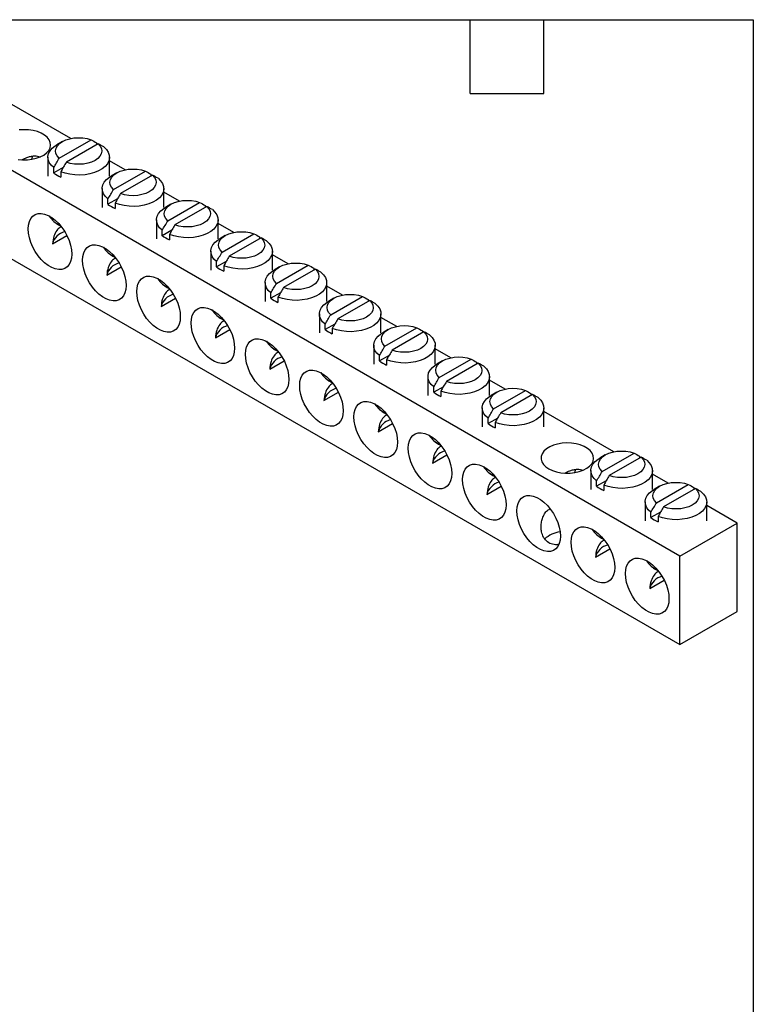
# Model space of a CAD drawing. Header units: inches. Extents: x 0.2 to 10.8, y 0.2 to 8.2.
# Tile 4 of 4: x 7.8 to 10.8, y 4.2 to 8.2. Entities that reach past the tile are written whole.
import ezdxf

# ---------------------------------------------------------------- set-up
doc = ezdxf.new("R2010")
doc.units = ezdxf.units.IN
doc.header["$MEASUREMENT"] = 0
doc.layers.add('TEXT', color=140, linetype='Continuous', lineweight=25)

msp = doc.modelspace()

# ---------------------------------------------------------------- linework, layer by layer
for p, q in [((10.4517, 6.0705), (7.0999, 8.0055)), ((7.9789, 7.7675), (7.6946, 7.9316)), ((7.9314, 7.6876), (8.0608, 7.7622)), ((7.9443, 7.7548), (7.9222, 7.742)), ((8.0897, 7.7455), (7.9604, 7.6708)), ((8.0833, 7.7497), (8.0833, 7.7418)), ((7.8856, 7.691), (7.8856, 7.6145)), ((8.1356, 7.6145), (8.1356, 7.691)), ((7.0999, 7.6464), (10.4517, 5.7114)), ((7.9481, 7.6499), (7.9089, 7.6272)), ((7.9089, 7.6272), (7.9089, 7.6491)), ((8.1994, 7.6402), (8.1356, 7.677)), ((7.9379, 7.6323), (7.9379, 7.6105)), ((8.1647, 7.6275), (8.1426, 7.6148)), ((8.1519, 7.5603), (8.2812, 7.635)), ((8.3102, 7.6182), (8.1809, 7.5435)), ((8.3037, 7.6224), (8.3037, 7.6145)), ((8.106, 7.5637), (8.106, 7.4872)), ((8.356, 7.4872), (8.356, 7.5637)), ((8.1686, 7.5226), (8.1294, 7.4999)), ((8.1294, 7.4999), (8.1294, 7.5218)), ((8.4198, 7.5129), (8.356, 7.5497)), ((8.1583, 7.505), (8.1583, 7.4832)), ((8.3852, 7.5002), (8.3631, 7.4875)), ((8.3723, 7.433), (8.5017, 7.5077)), ((8.5307, 7.4909), (8.4013, 7.4163)), ((8.5242, 7.4952), (8.5242, 7.4872)), ((8.3265, 7.4365), (8.3265, 7.3599)), ((8.5765, 7.3599), (8.5765, 7.4365)), ((8.6403, 7.3856), (8.5765, 7.4224)), ((7.9042, 7.3397), (7.9625, 7.3734)), ((8.3891, 7.3953), (8.3498, 7.3726)), ((8.3498, 7.3726), (8.3498, 7.3945)), ((8.3788, 7.3777), (8.3788, 7.3559)), ((8.6057, 7.3729), (8.5836, 7.3602)), ((8.5928, 7.3057), (8.7222, 7.3804)), ((8.7512, 7.3637), (8.6218, 7.289)), ((8.7447, 7.3679), (8.7447, 7.3599)), ((8.547, 7.3092), (8.547, 7.2326)), ((8.797, 7.2326), (8.797, 7.3092)), ((8.8608, 7.2583), (8.797, 7.2952)), ((8.1247, 7.2124), (8.183, 7.2461)), ((8.6096, 7.268), (8.5703, 7.2454)), ((8.5703, 7.2454), (8.5703, 7.2672)), ((8.5993, 7.2505), (8.5993, 7.2286)), ((8.8262, 7.2457), (8.8041, 7.2329)), ((8.8133, 7.1784), (8.9427, 7.2531)), ((8.9652, 7.2406), (8.9652, 7.2326)), ((8.9717, 7.2364), (8.8423, 7.1617)), ((8.7675, 7.1819), (8.7675, 7.1053)), ((9.0175, 7.1053), (9.0175, 7.1819)), ((9.0813, 7.1311), (9.0175, 7.1679)), ((8.8301, 7.1407), (8.7908, 7.1181)), ((8.7908, 7.1181), (8.7908, 7.1399)), ((8.8198, 7.1232), (8.8198, 7.1013)), ((9.0338, 7.0511), (9.1632, 7.1258)), ((8.3451, 7.0851), (8.4035, 7.1188)), ((9.0467, 7.1184), (9.0246, 7.1056)), ((9.1922, 7.1091), (9.0628, 7.0344)), ((9.1857, 7.1133), (9.1857, 7.1054)), ((8.988, 7.0546), (8.988, 6.9781)), ((9.238, 6.9781), (9.238, 7.0546)), ((9.3018, 7.0038), (9.238, 7.0406)), ((9.0505, 7.0135), (9.0113, 6.9908)), ((9.0113, 6.9908), (9.0113, 7.0126)), ((8.5656, 6.9579), (8.624, 6.9916)), ((9.0403, 6.9959), (9.0403, 6.9741)), ((9.2672, 6.9911), (9.2451, 6.9783)), ((9.2543, 6.9239), (9.3837, 6.9986)), ((9.4126, 6.9818), (9.2833, 6.9071)), ((9.4062, 6.986), (9.4062, 6.9781)), ((9.2085, 6.9273), (9.2085, 6.8508)), ((9.4585, 6.8508), (9.4585, 6.9273)), ((9.271, 6.8862), (9.2318, 6.8635)), ((9.2318, 6.8635), (9.2318, 6.8854)), ((9.5223, 6.8765), (9.4585, 6.9133)), ((8.7861, 6.8306), (8.8445, 6.8643)), ((9.2608, 6.8686), (9.2608, 6.8468)), ((9.4876, 6.8638), (9.4655, 6.8511)), ((9.4748, 6.7966), (9.6041, 6.8713)), ((9.6331, 6.8545), (9.5038, 6.7798)), ((9.6266, 6.8587), (9.6266, 6.8508)), ((9.4289, 6.8), (9.4289, 6.7235)), ((9.6789, 6.7235), (9.6789, 6.8)), ((9.7427, 6.7492), (9.6789, 6.786)), ((9.0066, 6.7033), (9.065, 6.737)), ((9.4915, 6.7589), (9.4523, 6.7362)), ((9.4523, 6.7362), (9.4523, 6.7581)), ((9.4813, 6.7413), (9.4813, 6.7195)), ((9.7081, 6.7365), (9.686, 6.7238)), ((9.6952, 6.6693), (9.8246, 6.744)), ((9.8536, 6.7272), (9.7242, 6.6526)), ((9.8471, 6.7315), (9.8471, 6.7235)), ((9.6494, 6.6728), (9.6494, 6.5962)), ((9.8994, 6.5962), (9.8994, 6.6728)), ((10.1837, 6.4946), (9.8994, 6.6588)), ((9.2271, 6.576), (9.2854, 6.6097)), ((9.712, 6.6316), (9.6727, 6.6089)), ((9.6727, 6.6089), (9.6727, 6.6308)), ((9.7017, 6.6141), (9.7017, 6.5922)), ((9.4476, 6.4487), (9.5059, 6.4824)), ((10.1491, 6.482), (10.127, 6.4692)), ((10.1362, 6.4147), (10.2656, 6.4894)), ((10.2946, 6.4727), (10.1652, 6.398)), ((10.2881, 6.4769), (10.2881, 6.4689)), ((10.0904, 6.4182), (10.0904, 6.3416)), ((10.3404, 6.3416), (10.3404, 6.4182)), ((10.4042, 6.3674), (10.3404, 6.4042)), ((10.153, 6.377), (10.1137, 6.3544)), ((10.1137, 6.3544), (10.1137, 6.3762)), ((10.3567, 6.2875), (10.4861, 6.3621)), ((9.668, 6.3214), (9.7264, 6.3551)), ((10.1427, 6.3595), (10.1427, 6.3376)), ((10.3696, 6.3547), (10.3475, 6.3419)), ((10.5151, 6.3454), (10.3857, 6.2707)), ((10.5086, 6.3496), (10.5086, 6.3417)), ((10.3109, 6.2909), (10.3109, 6.2144)), ((10.5609, 6.2144), (10.5609, 6.2909)), ((10.3734, 6.2498), (10.3342, 6.2271)), ((10.3342, 6.2271), (10.3342, 6.2489)), ((10.6851, 6.2052), (10.5609, 6.2769)), ((10.3632, 6.2322), (10.3632, 6.2104)), ((10.4517, 6.0705), (10.6851, 6.2052)), ((10.6851, 5.8461), (10.6851, 6.2052)), ((10.109, 6.0669), (10.1674, 6.1006)), ((10.4517, 5.7114), (10.4517, 6.0705)), ((10.3295, 5.9396), (10.3879, 5.9733)), ((10.4517, 5.7114), (10.6851, 5.8461))]:
    msp.add_line(p, q)
at = {"flags": 128}
for points in [[(7.7641, 7.6821), (7.7829, 7.6804), (7.802, 7.6807), (7.8207, 7.6829), (7.8384, 7.687), (7.8546, 7.6928), (7.8687, 7.7003), (7.8803, 7.709), (7.8889, 7.7189), (7.8944, 7.7294), (7.8965, 7.7404), (7.8953, 7.7514), (7.8906, 7.7621), (7.8827, 7.7721), (7.8718, 7.7812), (7.8583, 7.7889), (7.8426, 7.7952), (7.8253, 7.7998), (7.8067, 7.8025), (7.7877, 7.8032), (7.7687, 7.802)], [(7.9314, 7.6876), (7.9232, 7.6969), (7.9183, 7.7069), (7.9168, 7.7173), (7.9188, 7.7276), (7.9242, 7.7376), (7.9328, 7.7468), (7.9443, 7.7548), (7.9582, 7.7614), (7.9741, 7.7664), (7.9913, 7.7695), (8.0093, 7.7706), (8.0273, 7.7698), (8.0446, 7.767), (8.0608, 7.7622)], [(7.9089, 7.6491), (7.8983, 7.6593), (7.8908, 7.6704), (7.8865, 7.6821), (7.8857, 7.694), (7.8882, 7.7058), (7.8941, 7.7172), (7.9032, 7.7279), (7.9152, 7.7377), (7.9222, 7.742)], [(8.1122, 7.733), (8.1228, 7.7227), (8.1303, 7.7116), (8.1346, 7.7), (8.1355, 7.6881), (8.1329, 7.6762), (8.127, 7.6648), (8.1179, 7.6541), (8.1059, 7.6444), (8.0913, 7.636), (8.0745, 7.629), (8.056, 7.6238), (8.0362, 7.6204), (8.0157, 7.6189), (7.9951, 7.6194), (7.9748, 7.6219), (7.9556, 7.6262), (7.9379, 7.6323)], [(8.0897, 7.7455), (8.0979, 7.7362), (8.1028, 7.7262), (8.1043, 7.7158), (8.1023, 7.7054), (8.0969, 7.6955), (8.0883, 7.6863), (8.0769, 7.6783), (8.0629, 7.6716), (8.047, 7.6667), (8.0298, 7.6636), (8.0119, 7.6624), (7.9939, 7.6633), (7.9765, 7.6661), (7.9604, 7.6708)], [(7.8205, 7.6828), (7.8232, 7.6922), (7.8248, 7.6963)], [(8.1519, 7.5603), (8.1437, 7.5696), (8.1388, 7.5796), (8.1373, 7.59), (8.1393, 7.6004), (8.1447, 7.6103), (8.1533, 7.6195), (8.1648, 7.6275), (8.1787, 7.6341), (8.1946, 7.6391), (8.2118, 7.6422), (8.2298, 7.6434), (8.2477, 7.6425), (8.2651, 7.6397), (8.2812, 7.635)], [(8.1294, 7.5218), (8.1188, 7.532), (8.1113, 7.5431), (8.107, 7.5548), (8.1061, 7.5667), (8.1087, 7.5785), (8.1146, 7.59), (8.1237, 7.6007), (8.1357, 7.6104), (8.1426, 7.6148)], [(8.3327, 7.6057), (8.3433, 7.5955), (8.3508, 7.5844), (8.3551, 7.5727), (8.3559, 7.5608), (8.3534, 7.5489), (8.3475, 7.5375), (8.3384, 7.5268), (8.3264, 7.5171), (8.3118, 7.5087), (8.295, 7.5017), (8.2765, 7.4965), (8.2567, 7.4931), (8.2362, 7.4916), (8.2155, 7.4921), (8.1953, 7.4946), (8.1761, 7.4989), (8.1583, 7.505)], [(8.3102, 7.6182), (8.3184, 7.6089), (8.3233, 7.5989), (8.3248, 7.5885), (8.3228, 7.5781), (8.3174, 7.5682), (8.3088, 7.559), (8.2973, 7.551), (8.2834, 7.5444), (8.2675, 7.5394), (8.2503, 7.5363), (8.2323, 7.5351), (8.2143, 7.536), (8.197, 7.5388), (8.1809, 7.5435)], [(8.3498, 7.3945), (8.3393, 7.4047), (8.3317, 7.4158), (8.3275, 7.4275), (8.3266, 7.4394), (8.3292, 7.4512), (8.3351, 7.4627), (8.3441, 7.4734), (8.3561, 7.4831), (8.3631, 7.4875)], [(8.3723, 7.433), (8.3642, 7.4423), (8.3593, 7.4523), (8.3578, 7.4627), (8.3598, 7.4731), (8.3652, 7.483), (8.3738, 7.4922), (8.3852, 7.5002), (8.3992, 7.5069), (8.4151, 7.5118), (8.4323, 7.5149), (8.4502, 7.5161), (8.4682, 7.5152), (8.4856, 7.5124), (8.5017, 7.5077)], [(8.5307, 7.4909), (8.5389, 7.4816), (8.5438, 7.4716), (8.5453, 7.4612), (8.5433, 7.4509), (8.5379, 7.4409), (8.5293, 7.4317), (8.5178, 7.4237), (8.5039, 7.4171), (8.488, 7.4121), (8.4708, 7.409), (8.4528, 7.4079), (8.4348, 7.4087), (8.4174, 7.4116), (8.4013, 7.4163)], [(7.9823, 7.2977), (7.9811, 7.2816), (7.9775, 7.2674), (7.9716, 7.2553), (7.9636, 7.2458), (7.9538, 7.2391), (7.9422, 7.2354), (7.9294, 7.2348), (7.9156, 7.2373), (7.9012, 7.2428), (7.8866, 7.2513), (7.8722, 7.2623), (7.8584, 7.2758), (7.8455, 7.2912), (7.834, 7.3082), (7.8241, 7.3263), (7.8162, 7.3451), (7.8103, 7.3639), (7.8067, 7.3823), (7.8055, 7.3998), (7.8067, 7.4159), (7.8103, 7.4302), (7.8162, 7.4422), (7.8241, 7.4517), (7.834, 7.4584), (7.8455, 7.4621), (7.8584, 7.4627), (7.8722, 7.4602), (7.8866, 7.4547), (7.9012, 7.4463), (7.9156, 7.4352), (7.9294, 7.4217), (7.9422, 7.4063), (7.9538, 7.3893), (7.9636, 7.3712), (7.9716, 7.3525), (7.9775, 7.3336), (7.9811, 7.3152), (7.9823, 7.2977)], [(8.5532, 7.4784), (8.5638, 7.4682), (8.5713, 7.4571), (8.5756, 7.4454), (8.5764, 7.4335), (8.5739, 7.4217), (8.568, 7.4102), (8.5589, 7.3995), (8.5469, 7.3898), (8.5323, 7.3814), (8.5155, 7.3745), (8.4969, 7.3692), (8.4771, 7.3658), (8.4567, 7.3644), (8.436, 7.3648), (8.4158, 7.3673), (8.3966, 7.3716), (8.3788, 7.3777)], [(8.5703, 7.2672), (8.5597, 7.2774), (8.5522, 7.2885), (8.548, 7.3002), (8.5471, 7.3121), (8.5497, 7.324), (8.5556, 7.3354), (8.5646, 7.3461), (8.5766, 7.3558), (8.5836, 7.3602)], [(8.5928, 7.3057), (8.5847, 7.315), (8.5798, 7.325), (8.5783, 7.3354), (8.5803, 7.3458), (8.5856, 7.3557), (8.5942, 7.3649), (8.6057, 7.373), (8.6197, 7.3796), (8.6355, 7.3845), (8.6528, 7.3877), (8.6707, 7.3888), (8.6887, 7.3879), (8.7061, 7.3851), (8.7222, 7.3804)], [(8.7512, 7.3637), (8.7593, 7.3544), (8.7643, 7.3443), (8.7658, 7.3339), (8.7638, 7.3236), (8.7584, 7.3136), (8.7498, 7.3045), (8.7383, 7.2964), (8.7244, 7.2898), (8.7085, 7.2848), (8.6912, 7.2817), (8.6733, 7.2806), (8.6553, 7.2814), (8.6379, 7.2843), (8.6218, 7.289)], [(8.2028, 7.1705), (8.2016, 7.1544), (8.198, 7.1401), (8.1921, 7.128), (8.1841, 7.1185), (8.1742, 7.1118), (8.1627, 7.1081), (8.1499, 7.1075), (8.1361, 7.11), (8.1217, 7.1155), (8.1071, 7.124), (8.0927, 7.1351), (8.0789, 7.1485), (8.066, 7.1639), (8.0545, 7.1809), (8.0446, 7.1991), (8.0366, 7.2178), (8.0308, 7.2366), (8.0272, 7.255), (8.026, 7.2725), (8.0272, 7.2886), (8.0308, 7.3029), (8.0366, 7.3149), (8.0446, 7.3244), (8.0545, 7.3311), (8.066, 7.3348), (8.0789, 7.3354), (8.0927, 7.333), (8.1071, 7.3274), (8.1217, 7.319), (8.1361, 7.3079), (8.1499, 7.2945), (8.1627, 7.279), (8.1742, 7.262), (8.1841, 7.2439), (8.1921, 7.2252), (8.198, 7.2064), (8.2016, 7.188), (8.2028, 7.1705)], [(8.7737, 7.3511), (8.7843, 7.3409), (8.7918, 7.3298), (8.796, 7.3181), (8.7969, 7.3062), (8.7944, 7.2944), (8.7885, 7.283), (8.7794, 7.2722), (8.7674, 7.2625), (8.7528, 7.2541), (8.736, 7.2472), (8.7174, 7.2419), (8.6976, 7.2385), (8.6771, 7.2371), (8.6565, 7.2376), (8.6363, 7.24), (8.6171, 7.2444), (8.5993, 7.2505)], [(8.8133, 7.1784), (8.8052, 7.1877), (8.8002, 7.1978), (8.7988, 7.2081), (8.8007, 7.2185), (8.8061, 7.2285), (8.8147, 7.2376), (8.8262, 7.2457), (8.8401, 7.2523), (8.856, 7.2573), (8.8733, 7.2604), (8.8912, 7.2615), (8.9092, 7.2607), (8.9266, 7.2578), (8.9427, 7.2531)], [(8.4232, 7.0432), (8.422, 7.0271), (8.4185, 7.0128), (8.4126, 7.0007), (8.4046, 6.9912), (8.3947, 6.9845), (8.3832, 6.9808), (8.3704, 6.9802), (8.3566, 6.9827), (8.3422, 6.9883), (8.3276, 6.9967), (8.3132, 7.0078), (8.2993, 7.0212), (8.2865, 7.0367), (8.275, 7.0537), (8.2651, 7.0718), (8.2571, 7.0905), (8.2513, 7.1093), (8.2477, 7.1277), (8.2465, 7.1452), (8.2477, 7.1613), (8.2513, 7.1756), (8.2571, 7.1877), (8.2651, 7.1972), (8.275, 7.2039), (8.2865, 7.2076), (8.2993, 7.2082), (8.3132, 7.2057), (8.3276, 7.2001), (8.3422, 7.1917), (8.3566, 7.1806), (8.3704, 7.1672), (8.3832, 7.1517), (8.3947, 7.1347), (8.4046, 7.1166), (8.4126, 7.0979), (8.4185, 7.0791), (8.422, 7.0607), (8.4232, 7.0432)], [(8.7908, 7.1399), (8.7802, 7.1502), (8.7727, 7.1613), (8.7685, 7.1729), (8.7676, 7.1848), (8.7701, 7.1967), (8.776, 7.2081), (8.7851, 7.2188), (8.7971, 7.2285), (8.8041, 7.2329)], [(8.9942, 7.2239), (9.0048, 7.2136), (9.0123, 7.2025), (9.0165, 7.1908), (9.0174, 7.1789), (9.0148, 7.1671), (9.009, 7.1557), (8.9999, 7.145), (8.9879, 7.1353), (8.9733, 7.1268), (8.9565, 7.1199), (8.9379, 7.1147), (8.9181, 7.1113), (8.8976, 7.1098), (8.877, 7.1103), (8.8568, 7.1127), (8.8375, 7.1171), (8.8198, 7.1232)], [(8.9717, 7.2364), (8.9798, 7.2271), (8.9847, 7.217), (8.9862, 7.2067), (8.9842, 7.1963), (8.9789, 7.1863), (8.9703, 7.1772), (8.9588, 7.1691), (8.9448, 7.1625), (8.929, 7.1575), (8.9117, 7.1544), (8.8938, 7.1533), (8.8758, 7.1541), (8.8584, 7.157), (8.8423, 7.1617)], [(9.0338, 7.0511), (9.0256, 7.0604), (9.0207, 7.0705), (9.0192, 7.0809), (9.0212, 7.0912), (9.0266, 7.1012), (9.0352, 7.1103), (9.0467, 7.1184), (9.0606, 7.125), (9.0765, 7.13), (9.0937, 7.1331), (9.1117, 7.1342), (9.1297, 7.1334), (9.1471, 7.1305), (9.1632, 7.1258)], [(8.6437, 6.9159), (8.6425, 6.8998), (8.6389, 6.8855), (8.6331, 6.8735), (8.6251, 6.864), (8.6152, 6.8573), (8.6037, 6.8536), (8.5908, 6.8529), (8.577, 6.8554), (8.5626, 6.861), (8.548, 6.8694), (8.5336, 6.8805), (8.5198, 6.8939), (8.507, 6.9094), (8.4955, 6.9264), (8.4856, 6.9445), (8.4776, 6.9632), (8.4717, 6.982), (8.4682, 7.0004), (8.467, 7.0179), (8.4682, 7.034), (8.4717, 7.0483), (8.4776, 7.0604), (8.4856, 7.0699), (8.4955, 7.0766), (8.507, 7.0803), (8.5198, 7.0809), (8.5336, 7.0784), (8.548, 7.0728), (8.5626, 7.0644), (8.577, 7.0533), (8.5908, 7.0399), (8.6037, 7.0245), (8.6152, 7.0075), (8.6251, 6.9893), (8.6331, 6.9706), (8.6389, 6.9518), (8.6425, 6.9334), (8.6437, 6.9159)], [(9.0113, 7.0126), (9.0007, 7.0229), (8.9932, 7.034), (8.9889, 7.0457), (8.9881, 7.0576), (8.9906, 7.0694), (8.9965, 7.0808), (9.0056, 7.0915), (9.0176, 7.1012), (9.0246, 7.1056)], [(9.2147, 7.0966), (9.2252, 7.0863), (9.2328, 7.0752), (9.237, 7.0636), (9.2379, 7.0516), (9.2353, 7.0398), (9.2294, 7.0284), (9.2204, 7.0177), (9.2084, 7.008), (9.1938, 6.9995), (9.177, 6.9926), (9.1584, 6.9874), (9.1386, 6.984), (9.1181, 6.9825), (9.0975, 6.983), (9.0773, 6.9855), (9.058, 6.9898), (9.0403, 6.9959)], [(9.1922, 7.1091), (9.2003, 7.0998), (9.2052, 7.0898), (9.2067, 7.0794), (9.2047, 7.069), (9.1993, 7.0591), (9.1907, 7.0499), (9.1793, 7.0419), (9.1653, 7.0352), (9.1495, 7.0303), (9.1322, 7.0272), (9.1143, 7.026), (9.0963, 7.0269), (9.0789, 7.0297), (9.0628, 7.0344)], [(9.2543, 6.9239), (9.2461, 6.9332), (9.2412, 6.9432), (9.2397, 6.9536), (9.2417, 6.9639), (9.2471, 6.9739), (9.2557, 6.9831), (9.2672, 6.9911), (9.2811, 6.9977), (9.297, 7.0027), (9.3142, 7.0058), (9.3322, 7.007), (9.3502, 7.0061), (9.3675, 7.0033), (9.3837, 6.9986)], [(9.2318, 6.8854), (9.2212, 6.8956), (9.2137, 6.9067), (9.2094, 6.9184), (9.2086, 6.9303), (9.2111, 6.9421), (9.217, 6.9535), (9.2261, 6.9643), (9.2381, 6.974), (9.2451, 6.9783)], [(9.4351, 6.9693), (9.4457, 6.959), (9.4532, 6.9479), (9.4575, 6.9363), (9.4584, 6.9244), (9.4558, 6.9125), (9.4499, 6.9011), (9.4409, 6.8904), (9.4289, 6.8807), (9.4142, 6.8723), (9.3974, 6.8653), (9.3789, 6.8601), (9.3591, 6.8567), (9.3386, 6.8552), (9.318, 6.8557), (9.2977, 6.8582), (9.2785, 6.8625), (9.2608, 6.8686)], [(9.4126, 6.9818), (9.4208, 6.9725), (9.4257, 6.9625), (9.4272, 6.9521), (9.4252, 6.9417), (9.4198, 6.9318), (9.4112, 6.9226), (9.3998, 6.9146), (9.3858, 6.9079), (9.3699, 6.903), (9.3527, 6.8999), (9.3348, 6.8987), (9.3168, 6.8996), (9.2994, 6.9024), (9.2833, 6.9071)], [(8.8642, 6.7886), (8.863, 6.7725), (8.8594, 6.7582), (8.8536, 6.7462), (8.8456, 6.7367), (8.8357, 6.73), (8.8242, 6.7263), (8.8113, 6.7257), (8.7975, 6.7282), (8.7831, 6.7337), (8.7685, 6.7421), (8.7541, 6.7532), (8.7403, 6.7667), (8.7275, 6.7821), (8.716, 6.7991), (8.7061, 6.8172), (8.6981, 6.8359), (8.6922, 6.8548), (8.6886, 6.8732), (8.6874, 6.8907), (8.6886, 6.9068), (8.6922, 6.921), (8.6981, 6.9331), (8.7061, 6.9426), (8.716, 6.9493), (8.7275, 6.953), (8.7403, 6.9536), (8.7541, 6.9511), (8.7685, 6.9456), (8.7831, 6.9371), (8.7975, 6.9261), (8.8113, 6.9126), (8.8242, 6.8972), (8.8357, 6.8802), (8.8456, 6.8621), (8.8536, 6.8433), (8.8594, 6.8245), (8.863, 6.8061), (8.8642, 6.7886)], [(9.4523, 6.7581), (9.4417, 6.7683), (9.4342, 6.7794), (9.4299, 6.7911), (9.4291, 6.803), (9.4316, 6.8148), (9.4375, 6.8263), (9.4466, 6.837), (9.4586, 6.8467), (9.4655, 6.8511)], [(9.4748, 6.7966), (9.4666, 6.8059), (9.4617, 6.8159), (9.4602, 6.8263), (9.4622, 6.8367), (9.4676, 6.8466), (9.4762, 6.8558), (9.4877, 6.8638), (9.5016, 6.8705), (9.5175, 6.8754), (9.5347, 6.8785), (9.5527, 6.8797), (9.5707, 6.8788), (9.588, 6.876), (9.6041, 6.8713)], [(9.6556, 6.842), (9.6662, 6.8318), (9.6737, 6.8207), (9.678, 6.809), (9.6788, 6.7971), (9.6763, 6.7852), (9.6704, 6.7738), (9.6613, 6.7631), (9.6493, 6.7534), (9.6347, 6.745), (9.6179, 6.738), (9.5994, 6.7328), (9.5796, 6.7294), (9.5591, 6.7279), (9.5384, 6.7284), (9.5182, 6.7309), (9.499, 6.7352), (9.4813, 6.7413)], [(9.6331, 6.8545), (9.6413, 6.8452), (9.6462, 6.8352), (9.6477, 6.8248), (9.6457, 6.8145), (9.6403, 6.8045), (9.6317, 6.7953), (9.6202, 6.7873), (9.6063, 6.7807), (9.5904, 6.7757), (9.5732, 6.7726), (9.5552, 6.7714), (9.5372, 6.7723), (9.5199, 6.7751), (9.5038, 6.7798)], [(9.0847, 6.6613), (9.0835, 6.6452), (9.0799, 6.6309), (9.074, 6.6189), (9.0661, 6.6094), (9.0562, 6.6027), (9.0447, 6.599), (9.0318, 6.5984), (9.018, 6.6009), (9.0036, 6.6064), (8.989, 6.6148), (8.9746, 6.6259), (8.9608, 6.6394), (8.948, 6.6548), (8.9364, 6.6718), (8.9266, 6.6899), (8.9186, 6.7086), (8.9127, 6.7275), (8.9091, 6.7459), (8.9079, 6.7634), (8.9091, 6.7795), (8.9127, 6.7938), (8.9186, 6.8058), (8.9266, 6.8153), (8.9364, 6.822), (8.948, 6.8257), (8.9608, 6.8263), (8.9746, 6.8238), (8.989, 6.8183), (9.0036, 6.8099), (9.018, 6.7988), (9.0318, 6.7853), (9.0447, 6.7699), (9.0562, 6.7529), (9.0661, 6.7348), (9.074, 6.7161), (9.0799, 6.6972), (9.0835, 6.6788), (9.0847, 6.6613)], [(9.6727, 6.6308), (9.6622, 6.641), (9.6546, 6.6521), (9.6504, 6.6638), (9.6495, 6.6757), (9.6521, 6.6875), (9.658, 6.699), (9.667, 6.7097), (9.679, 6.7194), (9.686, 6.7238)], [(9.6952, 6.6693), (9.6871, 6.6786), (9.6822, 6.6886), (9.6807, 6.699), (9.6827, 6.7094), (9.6881, 6.7193), (9.6967, 6.7285), (9.7081, 6.7365), (9.7221, 6.7432), (9.738, 6.7481), (9.7552, 6.7512), (9.7731, 6.7524), (9.7911, 6.7515), (9.8085, 6.7487), (9.8246, 6.744)], [(9.8536, 6.7272), (9.8618, 6.7179), (9.8667, 6.7079), (9.8682, 6.6975), (9.8662, 6.6872), (9.8608, 6.6772), (9.8522, 6.6681), (9.8407, 6.66), (9.8268, 6.6534), (9.8109, 6.6484), (9.7937, 6.6453), (9.7757, 6.6442), (9.7577, 6.645), (9.7403, 6.6479), (9.7242, 6.6526)], [(9.3052, 6.534), (9.304, 6.5179), (9.3004, 6.5037), (9.2945, 6.4916), (9.2865, 6.4821), (9.2767, 6.4754), (9.2651, 6.4717), (9.2523, 6.4711), (9.2385, 6.4736), (9.2241, 6.4791), (9.2095, 6.4876), (9.1951, 6.4987), (9.1813, 6.5121), (9.1684, 6.5275), (9.1569, 6.5445), (9.147, 6.5626), (9.1391, 6.5814), (9.1332, 6.6002), (9.1296, 6.6186), (9.1284, 6.6361), (9.1296, 6.6522), (9.1332, 6.6665), (9.1391, 6.6785), (9.147, 6.688), (9.1569, 6.6947), (9.1684, 6.6984), (9.1813, 6.699), (9.1951, 6.6965), (9.2095, 6.691), (9.2241, 6.6826), (9.2385, 6.6715), (9.2523, 6.658), (9.2651, 6.6426), (9.2767, 6.6256), (9.2865, 6.6075), (9.2945, 6.5888), (9.3004, 6.5699), (9.304, 6.5515), (9.3052, 6.534)], [(9.8761, 6.7147), (9.8867, 6.7045), (9.8942, 6.6934), (9.8985, 6.6817), (9.8993, 6.6698), (9.8968, 6.658), (9.8909, 6.6465), (9.8818, 6.6358), (9.8698, 6.6261), (9.8552, 6.6177), (9.8384, 6.6108), (9.8198, 6.6055), (9.8001, 6.6021), (9.7796, 6.6007), (9.7589, 6.6012), (9.7387, 6.6036), (9.7195, 6.6079), (9.7017, 6.6141)], [(9.5257, 6.4068), (9.5245, 6.3907), (9.5209, 6.3764), (9.515, 6.3643), (9.507, 6.3548), (9.4971, 6.3481), (9.4856, 6.3444), (9.4728, 6.3438), (9.459, 6.3463), (9.4446, 6.3519), (9.43, 6.3603), (9.4156, 6.3714), (9.4018, 6.3848), (9.3889, 6.4002), (9.3774, 6.4173), (9.3675, 6.4354), (9.3595, 6.4541), (9.3537, 6.4729), (9.3501, 6.4913), (9.3489, 6.5088), (9.3501, 6.5249), (9.3537, 6.5392), (9.3595, 6.5512), (9.3675, 6.5607), (9.3774, 6.5674), (9.3889, 6.5711), (9.4018, 6.5718), (9.4156, 6.5693), (9.43, 6.5637), (9.4446, 6.5553), (9.459, 6.5442), (9.4728, 6.5308), (9.4856, 6.5153), (9.4971, 6.4983), (9.507, 6.4802), (9.515, 6.4615), (9.5209, 6.4427), (9.5245, 6.4243), (9.5257, 6.4068)], [(9.9196, 6.4255), (9.9343, 6.4184), (9.9509, 6.4129), (9.9689, 6.4093), (9.9877, 6.4076), (10.0068, 6.4078), (10.0255, 6.41), (10.0433, 6.4141), (10.0594, 6.42), (10.0735, 6.4274), (10.0851, 6.4362), (10.0938, 6.446), (10.0992, 6.4566), (10.1014, 6.4675), (10.1001, 6.4785), (10.0954, 6.4892), (10.0875, 6.4993), (10.0767, 6.5083), (10.0632, 6.5161), (10.0475, 6.5224), (10.0301, 6.527), (10.0116, 6.5296), (9.9925, 6.5304), (9.9736, 6.5292), (9.9553, 6.526), (9.9383, 6.521), (9.9231, 6.5143), (9.9102, 6.5062), (9.9, 6.4968), (9.8929, 6.4866), (9.8891, 6.4758), (9.8887, 6.4648), (9.8916, 6.4539), (9.8979, 6.4435), (9.9074, 6.4339), (9.9196, 6.4255)], [(10.1362, 6.4147), (10.1281, 6.424), (10.1231, 6.4341), (10.1217, 6.4445), (10.1236, 6.4548), (10.129, 6.4648), (10.1376, 6.4739), (10.1491, 6.482), (10.163, 6.4886), (10.1789, 6.4936), (10.1962, 6.4967), (10.2141, 6.4978), (10.2321, 6.497), (10.2495, 6.4941), (10.2656, 6.4894)], [(9.7461, 6.2795), (9.7449, 6.2634), (9.7414, 6.2491), (9.7355, 6.237), (9.7275, 6.2275), (9.7176, 6.2209), (9.7061, 6.2171), (9.6933, 6.2165), (9.6795, 6.219), (9.6651, 6.2246), (9.6505, 6.233), (9.6361, 6.2441), (9.6223, 6.2575), (9.6094, 6.273), (9.5979, 6.29), (9.588, 6.3081), (9.58, 6.3268), (9.5742, 6.3456), (9.5706, 6.364), (9.5694, 6.3815), (9.5706, 6.3976), (9.5742, 6.4119), (9.58, 6.424), (9.588, 6.4335), (9.5979, 6.4402), (9.6094, 6.4439), (9.6223, 6.4445), (9.6361, 6.442), (9.6505, 6.4364), (9.6651, 6.428), (9.6795, 6.4169), (9.6933, 6.4035), (9.7061, 6.388), (9.7176, 6.371), (9.7275, 6.3529), (9.7355, 6.3342), (9.7414, 6.3154), (9.7449, 6.297), (9.7461, 6.2795)], [(10.1137, 6.3762), (10.1031, 6.3865), (10.0956, 6.3976), (10.0914, 6.4092), (10.0905, 6.4212), (10.0931, 6.433), (10.0989, 6.4444), (10.108, 6.4551), (10.12, 6.4648), (10.127, 6.4692)], [(10.3171, 6.4602), (10.3277, 6.4499), (10.3352, 6.4388), (10.3394, 6.4271), (10.3403, 6.4152), (10.3377, 6.4034), (10.3319, 6.392), (10.3228, 6.3813), (10.3108, 6.3716), (10.2962, 6.3631), (10.2794, 6.3562), (10.2608, 6.351), (10.241, 6.3476), (10.2205, 6.3461), (10.1999, 6.3466), (10.1797, 6.349), (10.1604, 6.3534), (10.1427, 6.3595)], [(10.2946, 6.4727), (10.3027, 6.4634), (10.3076, 6.4534), (10.3091, 6.443), (10.3072, 6.4326), (10.3018, 6.4227), (10.2932, 6.4135), (10.2817, 6.4054), (10.2678, 6.3988), (10.2519, 6.3939), (10.2346, 6.3907), (10.2167, 6.3896), (10.1987, 6.3905), (10.1813, 6.3933), (10.1652, 6.398)], [(10.0253, 6.41), (10.028, 6.4193), (10.0296, 6.4235)], [(10.3567, 6.2875), (10.3485, 6.2968), (10.3436, 6.3068), (10.3421, 6.3172), (10.3441, 6.3275), (10.3495, 6.3375), (10.3581, 6.3466), (10.3696, 6.3547), (10.3835, 6.3613), (10.3994, 6.3663), (10.4166, 6.3694), (10.4346, 6.3705), (10.4526, 6.3697), (10.47, 6.3668), (10.4861, 6.3621)], [(10.3342, 6.2489), (10.3236, 6.2592), (10.3161, 6.2703), (10.3118, 6.282), (10.311, 6.2939), (10.3135, 6.3057), (10.3194, 6.3171), (10.3285, 6.3278), (10.3405, 6.3375), (10.3475, 6.3419)], [(10.5376, 6.3329), (10.5482, 6.3226), (10.5557, 6.3115), (10.5599, 6.2999), (10.5608, 6.288), (10.5582, 6.2761), (10.5523, 6.2647), (10.5433, 6.254), (10.5313, 6.2443), (10.5167, 6.2358), (10.4999, 6.2289), (10.4813, 6.2237), (10.4615, 6.2203), (10.441, 6.2188), (10.4204, 6.2193), (10.4002, 6.2218), (10.3809, 6.2261), (10.3632, 6.2322)], [(10.5151, 6.3454), (10.5232, 6.3361), (10.5281, 6.3261), (10.5296, 6.3157), (10.5276, 6.3053), (10.5222, 6.2954), (10.5137, 6.2862), (10.5022, 6.2782), (10.4882, 6.2715), (10.4724, 6.2666), (10.4551, 6.2635), (10.4372, 6.2623), (10.4192, 6.2632), (10.4018, 6.266), (10.3857, 6.2707)], [(9.9666, 6.1522), (9.9654, 6.1361), (9.9618, 6.1218), (9.956, 6.1098), (9.948, 6.1003), (9.9381, 6.0936), (9.9266, 6.0899), (9.9137, 6.0893), (9.8999, 6.0918), (9.8855, 6.0973), (9.8709, 6.1057), (9.8565, 6.1168), (9.8427, 6.1302), (9.8299, 6.1457), (9.8184, 6.1627), (9.8085, 6.1808), (9.8005, 6.1995), (9.7946, 6.2183), (9.7911, 6.2368), (9.7899, 6.2542), (9.7911, 6.2704), (9.7946, 6.2846), (9.8005, 6.2967), (9.8085, 6.3062), (9.8184, 6.3129), (9.8299, 6.3166), (9.8427, 6.3172), (9.8565, 6.3147), (9.8709, 6.3092), (9.8855, 6.3007), (9.8999, 6.2896), (9.9137, 6.2762), (9.9266, 6.2608), (9.9381, 6.2438), (9.948, 6.2256), (9.956, 6.2069), (9.9618, 6.1881), (9.9654, 6.1697), (9.9666, 6.1522)], [(10.1871, 6.0249), (10.1859, 6.0088), (10.1823, 5.9945), (10.1765, 5.9825), (10.1685, 5.973), (10.1586, 5.9663), (10.1471, 5.9626), (10.1342, 5.962), (10.1204, 5.9645), (10.106, 5.97), (10.0914, 5.9784), (10.077, 5.9895), (10.0632, 6.003), (10.0504, 6.0184), (10.0389, 6.0354), (10.029, 6.0535), (10.021, 6.0722), (10.0151, 6.0911), (10.0115, 6.1095), (10.0103, 6.127), (10.0115, 6.1431), (10.0151, 6.1573), (10.021, 6.1694), (10.029, 6.1789), (10.0389, 6.1856), (10.0504, 6.1893), (10.0632, 6.1899), (10.077, 6.1874), (10.0914, 6.1819), (10.106, 6.1734), (10.1204, 6.1624), (10.1342, 6.1489), (10.1471, 6.1335), (10.1586, 6.1165), (10.1685, 6.0984), (10.1765, 6.0796), (10.1823, 6.0608), (10.1859, 6.0424), (10.1871, 6.0249)], [(10.4076, 5.8976), (10.4064, 5.8815), (10.4028, 5.8673), (10.3969, 5.8552), (10.389, 5.8457), (10.3791, 5.839), (10.3676, 5.8353), (10.3547, 5.8347), (10.3409, 5.8372), (10.3265, 5.8427), (10.3119, 5.8512), (10.2975, 5.8622), (10.2837, 5.8757), (10.2709, 5.8911), (10.2593, 5.9081), (10.2495, 5.9262), (10.2415, 5.945), (10.2356, 5.9638), (10.232, 5.9822), (10.2308, 5.9997), (10.232, 6.0158), (10.2356, 6.0301), (10.2415, 6.0421), (10.2495, 6.0516), (10.2593, 6.0583), (10.2709, 6.062), (10.2837, 6.0626), (10.2975, 6.0601), (10.3119, 6.0546), (10.3265, 6.0462), (10.3409, 6.0351), (10.3547, 6.0216), (10.3676, 6.0062), (10.3791, 5.9892), (10.389, 5.9711), (10.3969, 5.9524), (10.4028, 5.9335), (10.4064, 5.9151), (10.4076, 5.8976)]]:
    msp.add_lwpolyline(points, dxfattribs=at)
for centre, radius, start, end in [((7.9815, 7.7195), 0.1175, 231.8101, 248.1953), ((8.202, 7.5922), 0.1175, 231.8101, 248.1953), ((7.9674, 7.4996), 0.0899, 211.5591, 248.5657), ((7.9709, 7.322), 0.069, 104.1824, 165.1458), ((8.4225, 7.465), 0.1175, 231.8101, 248.1953), ((8.1879, 7.3723), 0.0899, 211.5591, 248.5657), ((8.1914, 7.1947), 0.069, 104.1824, 165.1458), ((8.6429, 7.3377), 0.1175, 231.8101, 248.1953), ((8.4084, 7.245), 0.0899, 211.5591, 248.5657), ((8.4119, 7.0674), 0.069, 104.1824, 165.1458), ((8.8634, 7.2104), 0.1175, 231.8101, 248.1953), ((8.6288, 7.1178), 0.0899, 211.5591, 248.5657), ((8.6323, 6.9402), 0.069, 104.1824, 165.1458), ((9.0839, 7.0831), 0.1175, 231.8101, 248.1953), ((8.8493, 6.9905), 0.0899, 211.5591, 248.5657), ((8.8528, 6.8129), 0.069, 104.1824, 165.1458), ((9.3044, 6.9558), 0.1175, 231.8101, 248.1953), ((9.0698, 6.8632), 0.0899, 211.5591, 248.5657), ((9.0733, 6.6856), 0.069, 104.1824, 165.1458), ((9.5249, 6.8285), 0.1175, 231.8101, 248.1953), ((9.2903, 6.7359), 0.0899, 211.5591, 248.5657), ((9.2938, 6.5583), 0.069, 104.1824, 165.1458), ((9.7454, 6.7013), 0.1175, 231.8101, 248.1953), ((9.5108, 6.6086), 0.0899, 211.5591, 248.5657), ((9.5143, 6.431), 0.069, 104.1824, 165.1458), ((9.7313, 6.4814), 0.0899, 211.5591, 248.5657), ((9.7348, 6.3038), 0.069, 104.1824, 165.1458), ((10.1863, 6.4467), 0.1175, 231.8101, 248.1953), ((10.4068, 6.3194), 0.1175, 231.8101, 248.1953), ((9.9806, 6.0518), 0.1181, 97.3337, 131.4902), ((10.1722, 6.2268), 0.0899, 211.5591, 248.5657), ((10.1757, 6.0492), 0.069, 104.1824, 165.1458), ((10.3927, 6.0995), 0.0899, 211.5591, 248.5657), ((10.3962, 5.9219), 0.069, 104.1824, 165.1458)]:
    msp.add_arc(centre, radius, start, end)
for points in [[(8.0608, 7.7622), (8.0683, 7.7581), (8.0758, 7.7539), (8.0833, 7.7497)], [(8.1122, 7.733), (8.1048, 7.7372), (8.0973, 7.7414), (8.0897, 7.7455)], [(7.9089, 7.6491), (7.9164, 7.6619), (7.9239, 7.6747), (7.9314, 7.6876)], [(7.9604, 7.6708), (7.9528, 7.658), (7.9453, 7.6452), (7.9379, 7.6323)], [(8.2812, 7.635), (8.2888, 7.6308), (8.2963, 7.6266), (8.3037, 7.6224)], [(8.3327, 7.6057), (8.3252, 7.6099), (8.3178, 7.6141), (8.3102, 7.6182)], [(8.1294, 7.5218), (8.1368, 7.5346), (8.1443, 7.5475), (8.1519, 7.5603)], [(8.1809, 7.5435), (8.1733, 7.5307), (8.1658, 7.5179), (8.1583, 7.505)], [(8.5017, 7.5077), (8.5092, 7.5035), (8.5167, 7.4994), (8.5242, 7.4952)], [(8.5532, 7.4784), (8.5457, 7.4826), (8.5382, 7.4868), (8.5307, 7.4909)], [(8.3498, 7.3945), (8.3573, 7.4073), (8.3648, 7.4202), (8.3723, 7.433)], [(8.4013, 7.4163), (8.3938, 7.4034), (8.3863, 7.3906), (8.3788, 7.3777)], [(8.7222, 7.3804), (8.7297, 7.3763), (8.7372, 7.3721), (8.7447, 7.3679)], [(8.7737, 7.3511), (8.7662, 7.3553), (8.7587, 7.3595), (8.7512, 7.3637)], [(8.5703, 7.2672), (8.5778, 7.28), (8.5853, 7.2929), (8.5928, 7.3057)], [(8.6218, 7.289), (8.6143, 7.2762), (8.6068, 7.2633), (8.5993, 7.2505)], [(8.9427, 7.2531), (8.9502, 7.249), (8.9577, 7.2448), (8.9652, 7.2406)], [(8.9942, 7.2239), (8.9867, 7.2281), (8.9792, 7.2322), (8.9717, 7.2364)], [(8.7908, 7.1399), (8.7983, 7.1528), (8.8058, 7.1656), (8.8133, 7.1784)], [(8.8423, 7.1617), (8.8348, 7.1489), (8.8273, 7.136), (8.8198, 7.1232)], [(9.1632, 7.1258), (9.1707, 7.1217), (9.1782, 7.1175), (9.1857, 7.1133)], [(9.2147, 7.0966), (9.2072, 7.1008), (9.1997, 7.105), (9.1922, 7.1091)], [(9.0113, 7.0126), (9.0188, 7.0255), (9.0263, 7.0383), (9.0338, 7.0511)], [(9.0628, 7.0344), (9.0553, 7.0216), (9.0478, 7.0087), (9.0403, 6.9959)], [(9.3837, 6.9986), (9.3912, 6.9944), (9.3987, 6.9902), (9.4062, 6.986)], [(9.4351, 6.9693), (9.4277, 6.9735), (9.4202, 6.9777), (9.4126, 6.9818)], [(9.2318, 6.8854), (9.2393, 6.8982), (9.2468, 6.911), (9.2543, 6.9239)], [(9.2833, 6.9071), (9.2757, 6.8943), (9.2683, 6.8815), (9.2608, 6.8686)], [(9.6041, 6.8713), (9.6117, 6.8671), (9.6192, 6.8629), (9.6266, 6.8587)], [(9.6556, 6.842), (9.6481, 6.8462), (9.6407, 6.8504), (9.6331, 6.8545)], [(9.4523, 6.7581), (9.4597, 6.7709), (9.4672, 6.7838), (9.4748, 6.7966)], [(9.5038, 6.7798), (9.4962, 6.767), (9.4887, 6.7542), (9.4813, 6.7413)], [(9.8246, 6.744), (9.8321, 6.7399), (9.8396, 6.7357), (9.8471, 6.7315)], [(9.8761, 6.7147), (9.8686, 6.7189), (9.8611, 6.7231), (9.8536, 6.7272)], [(9.6727, 6.6308), (9.6802, 6.6436), (9.6877, 6.6565), (9.6952, 6.6693)], [(9.7242, 6.6526), (9.7167, 6.6397), (9.7092, 6.6269), (9.7017, 6.6141)], [(10.2656, 6.4894), (10.2731, 6.4853), (10.2806, 6.4811), (10.2881, 6.4769)], [(10.3171, 6.4602), (10.3096, 6.4644), (10.3021, 6.4685), (10.2946, 6.4727)], [(10.1137, 6.3762), (10.1212, 6.3891), (10.1287, 6.4019), (10.1362, 6.4147)], [(10.1652, 6.398), (10.1577, 6.3852), (10.1502, 6.3723), (10.1427, 6.3595)], [(10.4861, 6.3621), (10.4936, 6.358), (10.5011, 6.3538), (10.5086, 6.3496)], [(10.5376, 6.3329), (10.5301, 6.3371), (10.5226, 6.3413), (10.5151, 6.3454)], [(10.3342, 6.2489), (10.3417, 6.2618), (10.3492, 6.2746), (10.3567, 6.2875)], [(10.3857, 6.2707), (10.3782, 6.2579), (10.3707, 6.2451), (10.3632, 6.2322)]]:
    msp.add_open_spline(points, degree=3)
for points, knots in [([(7.7801, 7.6806), (7.7866, 7.6841), (7.7981, 7.6903), (7.8154, 7.695), (7.8344, 7.6979), (7.8471, 7.6951), (7.8548, 7.6934)], [0, 0, 0, 0, 0.261323, 0.464578, 0.673009, 1, 1, 1, 1]), ([(7.9402, 7.4077), (7.9382, 7.4071), (7.9311, 7.4049), (7.9194, 7.3923), (7.9077, 7.3694), (7.9054, 7.35), (7.9042, 7.3397)], [0, 0, 0, 0, 0.0859991, 0.3013913, 0.6296262, 1, 1, 1, 1]), ([(7.906, 7.4341), (7.9077, 7.4325), (7.9146, 7.4258), (7.9249, 7.4185), (7.934, 7.414), (7.9367, 7.4126)], [0, 0, 0, 0, 0.192952, 0.760063, 1, 1, 1, 1]), ([(8.1607, 7.2804), (8.1587, 7.2798), (8.1515, 7.2777), (8.1398, 7.265), (8.1282, 7.2421), (8.1259, 7.2227), (8.1247, 7.2124)], [0, 0, 0, 0, 0.0859991, 0.3013913, 0.6296262, 1, 1, 1, 1]), ([(8.1264, 7.3068), (8.1282, 7.3052), (8.1351, 7.2986), (8.1454, 7.2913), (8.1545, 7.2867), (8.1572, 7.2854)], [0, 0, 0, 0, 0.1929518, 0.7600628, 1, 1, 1, 1]), ([(8.3469, 7.1796), (8.3487, 7.1779), (8.3556, 7.1713), (8.3659, 7.164), (8.375, 7.1594), (8.3777, 7.1581)], [0, 0, 0, 0, 0.192952, 0.760063, 1, 1, 1, 1]), ([(8.3812, 7.1531), (8.3791, 7.1525), (8.372, 7.1504), (8.3603, 7.1377), (8.3487, 7.1149), (8.3464, 7.0954), (8.3451, 7.0851)], [0, 0, 0, 0, 0.085999, 0.301391, 0.629626, 1, 1, 1, 1]), ([(8.5674, 7.0523), (8.5692, 7.0506), (8.576, 7.044), (8.5864, 7.0367), (8.5954, 7.0322), (8.5981, 7.0308)], [0, 0, 0, 0, 0.192952, 0.760063, 1, 1, 1, 1]), ([(8.6016, 7.0258), (8.5996, 7.0252), (8.5925, 7.0231), (8.5808, 7.0104), (8.5692, 6.9876), (8.5669, 6.9682), (8.5656, 6.9579)], [0, 0, 0, 0, 0.0859991, 0.3013913, 0.6296262, 1, 1, 1, 1]), ([(8.7879, 6.925), (8.7896, 6.9233), (8.7965, 6.9167), (8.8069, 6.9094), (8.8159, 6.9049), (8.8186, 6.9035)], [0, 0, 0, 0, 0.1929518, 0.7600628, 1, 1, 1, 1]), ([(8.8221, 6.8986), (8.8201, 6.8979), (8.813, 6.8958), (8.8013, 6.8832), (8.7897, 6.8603), (8.7873, 6.8409), (8.7861, 6.8306)], [0, 0, 0, 0, 0.085999, 0.301391, 0.629626, 1, 1, 1, 1]), ([(9.0426, 6.7713), (9.0406, 6.7707), (9.0335, 6.7685), (9.0218, 6.7559), (9.0101, 6.733), (9.0078, 6.7136), (9.0066, 6.7033)], [0, 0, 0, 0, 0.085999, 0.301391, 0.629626, 1, 1, 1, 1]), ([(9.0084, 6.7977), (9.0101, 6.796), (9.017, 6.7894), (9.0274, 6.7821), (9.0364, 6.7776), (9.0391, 6.7762)], [0, 0, 0, 0, 0.192952, 0.760063, 1, 1, 1, 1]), ([(9.2631, 6.644), (9.2611, 6.6434), (9.254, 6.6413), (9.2423, 6.6286), (9.2306, 6.6057), (9.2283, 6.5863), (9.2271, 6.576)], [0, 0, 0, 0, 0.085999, 0.301391, 0.629626, 1, 1, 1, 1]), ([(9.2289, 6.6704), (9.2306, 6.6688), (9.2375, 6.6622), (9.2479, 6.6548), (9.2569, 6.6503), (9.2596, 6.649)], [0, 0, 0, 0, 0.192952, 0.760063, 1, 1, 1, 1]), ([(9.4493, 6.5432), (9.4511, 6.5415), (9.458, 6.5349), (9.4683, 6.5276), (9.4774, 6.523), (9.4801, 6.5217)], [0, 0, 0, 0, 0.192952, 0.760063, 1, 1, 1, 1]), ([(9.4836, 6.5167), (9.4816, 6.5161), (9.4744, 6.514), (9.4627, 6.5013), (9.4511, 6.4784), (9.4488, 6.459), (9.4476, 6.4487)], [0, 0, 0, 0, 0.085999, 0.301391, 0.629626, 1, 1, 1, 1]), ([(9.6698, 6.4159), (9.6716, 6.4142), (9.6785, 6.4076), (9.6888, 6.4003), (9.6979, 6.3957), (9.7006, 6.3944)], [0, 0, 0, 0, 0.192952, 0.760063, 1, 1, 1, 1]), ([(9.9849, 6.4078), (9.9914, 6.4113), (10.003, 6.4175), (10.0202, 6.4222), (10.0392, 6.4251), (10.0519, 6.4223), (10.0597, 6.4206)], [0, 0, 0, 0, 0.261323, 0.464578, 0.673009, 1, 1, 1, 1]), ([(9.7041, 6.3894), (9.702, 6.3888), (9.6949, 6.3867), (9.6832, 6.374), (9.6716, 6.3512), (9.6693, 6.3317), (9.668, 6.3214)], [0, 0, 0, 0, 0.085999, 0.301391, 0.629626, 1, 1, 1, 1]), ([(9.9593, 6.118), (9.9575, 6.1177), (9.9469, 6.1162), (9.9331, 6.1186), (9.9151, 6.1267), (9.9004, 6.1406), (9.8913, 6.1616), (9.8881, 6.1823), (9.8885, 6.2009), (9.8921, 6.2199), (9.899, 6.2381), (9.9093, 6.2546), (9.9196, 6.2599), (9.9244, 6.2624)], [0, 0, 0, 0, 0.0264898, 0.1514133, 0.2062502, 0.3346975, 0.4625925, 0.5497835, 0.6394754, 0.7285584, 0.8198998, 0.9154585, 1, 1, 1, 1]), ([(10.1108, 6.1613), (10.1125, 6.1596), (10.1194, 6.153), (10.1298, 6.1457), (10.1388, 6.1412), (10.1415, 6.1398)], [0, 0, 0, 0, 0.192952, 0.760063, 1, 1, 1, 1]), ([(10.145, 6.1349), (10.143, 6.1343), (10.1359, 6.1321), (10.1242, 6.1195), (10.1126, 6.0966), (10.1102, 6.0772), (10.109, 6.0669)], [0, 0, 0, 0, 0.085999, 0.301391, 0.629626, 1, 1, 1, 1]), ([(10.3655, 6.0076), (10.3635, 6.007), (10.3564, 6.0048), (10.3447, 5.9922), (10.333, 5.9693), (10.3307, 5.9499), (10.3295, 5.9396)], [0, 0, 0, 0, 0.085999, 0.301391, 0.629626, 1, 1, 1, 1]), ([(10.3313, 6.034), (10.333, 6.0323), (10.3399, 6.0257), (10.3503, 6.0184), (10.3593, 6.0139), (10.362, 6.0125)], [0, 0, 0, 0, 0.192952, 0.760063, 1, 1, 1, 1])]:
    msp.add_open_spline(points, degree=3, knots=knots)
at = {"layer": 'TEXT'}
for p, q in [((0.25, 8.25), (10.75, 8.25)), ((9.6, 7.95), (9.6, 8.25)), ((9.9, 7.95), (9.9, 8.25)), ((10.75, 8.25), (10.75, 0.25)), ((9.6, 7.95), (9.9, 7.95))]:
    msp.add_line(p, q, dxfattribs=at)

doc.saveas('drawing.dxf')
